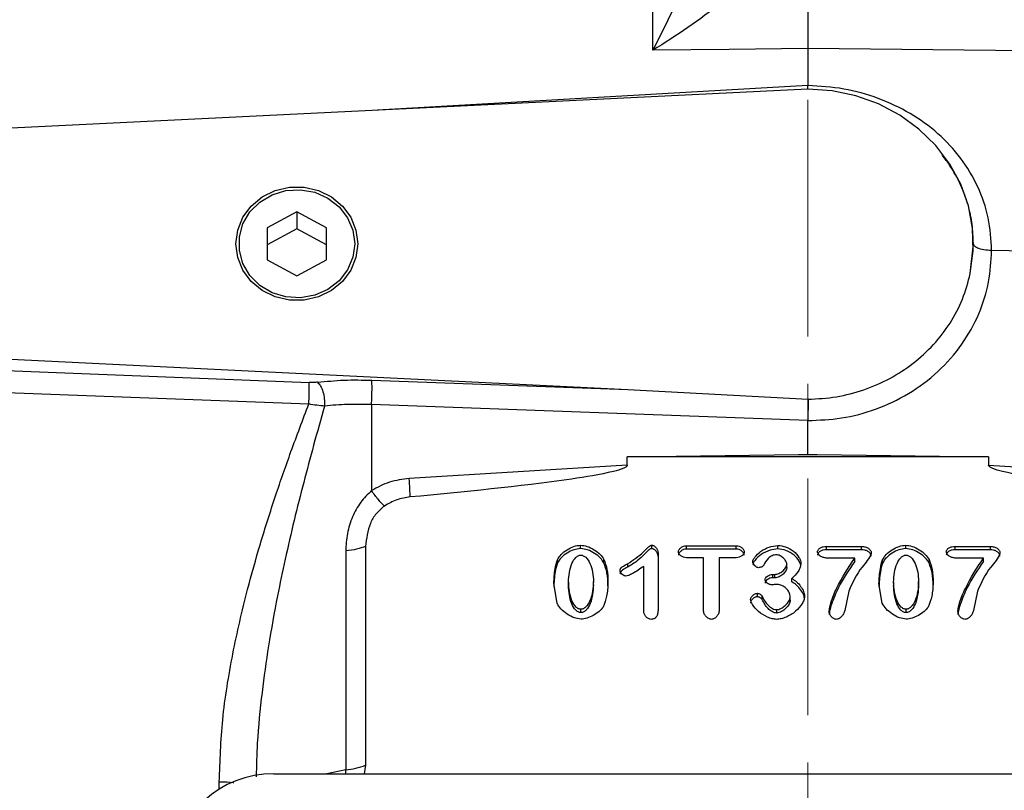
# Model space of a CAD drawing. Header units: inches. Extents: x 0.6 to 16.3, y 0.2 to 11.5.
# Tile 16 of 19: x 10.9 to 13, y 7.1 to 8.7. Entities that reach past the tile are written whole.
import ezdxf

# ---------------------------------------------------------------- set-up
doc = ezdxf.new("R2010")
doc.units = ezdxf.units.IN
doc.header["$MEASUREMENT"] = 0
doc.linetypes.add('CENTERX2', pattern=[0.8, 0.5, -0.1, 0.1, -0.1])
doc.styles.add('SLDTEXTSTYLE0', font='TXT', dxfattribs={"width": 0.75})
doc.dimstyles.new('SLDDIMSTYLE4', dxfattribs={"dimtxt": 0.137795, "dimasz": 0.14, "dimexe": 0, "dimexo": 0.0625, "dimgap": 0.034449, "dimtad": 0, "dimdec": 1, "dimlfac": 1.5, "dimrnd": 1e-09, "dimzin": 4, "dimdsep": 46, "dimtxsty": 'SLDTEXTSTYLE0', "dimblk1": 'CLOSED', "dimblk2": 'CLOSED', "dimsah": 1, "dimcen": 0.09, "dimadec": 0, "dimazin": 1, "dimtfac": 1, "dimtdec": 1, "dimtofl": 0, "dimtmove": 0, "dimatfit": 3, "dimldrblk": 'CLOSED', "dimfxl": 0, "dimfrac": 2, "dimtolj": 1, "dimtzin": 12, "dimarcsym": 0})

# ---------------------------------------------------------------- blocks, each defined once
blk = doc.blocks.new('_Closed')
at = {"color": 0, "linetype": 'ByBlock', "lineweight": -2}
for p, q in [((-1, 0.166667), (0, 0)), ((-1, 0.166667), (-1, -0.166667)), ((0, 0), (-1, -0.166667)), ((0, 0), (-1, 0))]:
    blk.add_line(p, q, dxfattribs=at)
blk = doc.blocks.new('_D_10')
at = {"color": 7, "linetype": 'Continuous', "lineweight": 0}
for p, q in [((14.1265, 10.7993), (14.0845, 10.7993)), ((14.0845, 10.7993), (14.0845, 10.5805)), ((14.4319, 10.7993), (14.4739, 10.7993)), ((14.4739, 10.7993), (14.4739, 10.5805)), ((12.6052, 10.2194), (12.6052, 10.6402)), ((15.3002, 7.9286), (15.3002, 10.6402)), ((12.6052, 10.6008), (13.9637, 10.6008)), ((15.3002, 10.6008), (14.5948, 10.6008)), ((14.0845, 10.5805), (14.1265, 10.5805)), ((14.4739, 10.5805), (14.4319, 10.5805))]:
    blk.add_line(p, q, dxfattribs=at)
at = {"color": 7, "linetype": 'Continuous', "lineweight": 18, "xscale": 0.14, "yscale": 0.14, "rotation": 180.0000000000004}
blk.add_blockref('_Closed', (12.6052, 10.6008), dxfattribs=at)
at = {"color": 7, "linetype": 'Continuous', "lineweight": 18, "xscale": 0.14, "yscale": 0.14}
blk.add_blockref('_Closed', (15.3002, 10.6008), dxfattribs=at)
at = {"color": 7, "linetype": 'Continuous', "lineweight": 18, "char_height": 0.1378, "attachment_point": 1, "style": 'SLDTEXTSTYLE0'}
for s, insert in [('103', (14.1265, 10.7582)), ('4.0', (14.152, 10.552))]:
    blk.add_mtext(s, dxfattribs=dict(at, insert=insert))

msp = doc.modelspace()

# ---------------------------------------------------------------- linework, layer by layer
at = {"color": 7, "linetype": 'CENTERX2', "lineweight": 18}
msp.add_line((12.6052, 4.0343), (12.6052, 10.18), dxfattribs=at)
at = {"color": 7, "linetype": 'Continuous', "lineweight": 25}
for p, q in [((12.2777, 8.6392), (12.2777, 9.1696)), ((12.4385, 8.6409), (12.2777, 8.6392)), ((12.6052, 8.6427), (12.4385, 8.6409)), ((12.6052, 8.6427), (12.6052, 8.565)), ((14.1148, 8.6267), (12.6052, 8.6427)), ((12.6052, 8.5571), (10.7586, 8.4667)), ((12.6053, 8.5566), (12.6052, 8.565)), ((11.5252, 8.2979), (11.4627, 8.2642)), ((11.5877, 8.2642), (11.5252, 8.2979)), ((11.5252, 8.2979), (11.5252, 8.2621)), ((11.4627, 8.2642), (11.4627, 8.1968)), ((11.5252, 8.2621), (11.4627, 8.2284)), ((11.5877, 8.2284), (11.5252, 8.2621)), ((11.5877, 8.1968), (11.5877, 8.2642)), ((12.9484, 8.1678), (12.9549, 8.2304)), ((12.9549, 8.2304), (12.9549, 8.2305)), ((13.5273, 8.2094), (12.9935, 8.2161)), ((11.4627, 8.1968), (11.5252, 8.1631)), ((11.5252, 8.1631), (11.5877, 8.1968)), ((10.7586, 7.9943), (12.2247, 7.9226)), ((10.7586, 7.9684), (11.5513, 7.9373)), ((11.6837, 7.9423), (12.2247, 7.9226)), ((10.7579, 7.9223), (11.5506, 7.892)), ((12.2247, 7.9226), (12.6054, 7.9019)), ((11.683, 7.8907), (11.683, 7.7089)), ((12.6052, 7.8571), (11.683, 7.8907)), ((12.6052, 7.7863), (12.6052, 7.8571)), ((12.2234, 7.7805), (12.5853, 7.785)), ((12.5853, 7.785), (12.6052, 7.7863)), ((12.5853, 7.785), (12.6052, 7.7853)), ((12.6052, 7.7853), (12.6052, 7.7863)), ((12.6052, 7.7863), (12.625, 7.785)), ((12.6052, 7.7853), (12.625, 7.785)), ((12.625, 7.785), (12.987, 7.7805)), ((12.2234, 7.7628), (11.7629, 7.7345)), ((12.2234, 7.7628), (12.2234, 7.7805)), ((12.987, 7.7805), (12.2234, 7.7805)), ((12.987, 7.7805), (12.987, 7.7628)), ((12.987, 7.7628), (13.4474, 7.7345)), ((11.6285, 7.5815), (11.6285, 7.1193)), ((11.6704, 7.5911), (11.6704, 7.1289)), ((12.1248, 7.5866), (12.1248, 7.5938)), ((12.2756, 7.5864), (12.2756, 7.5936)), ((12.2886, 7.5775), (12.2886, 7.458)), ((12.3484, 7.5926), (12.4539, 7.5926)), ((12.3484, 7.5854), (12.3484, 7.5926)), ((12.4539, 7.5854), (12.3484, 7.5854)), ((12.4539, 7.5854), (12.4539, 7.5926)), ((12.5417, 7.5861), (12.5417, 7.5933)), ((12.6442, 7.5911), (12.7187, 7.5911)), ((12.6442, 7.584), (12.6442, 7.5911)), ((12.7187, 7.584), (12.6442, 7.584)), ((12.7187, 7.584), (12.7187, 7.5911)), ((12.8119, 7.5866), (12.8119, 7.5938)), ((12.9163, 7.5911), (12.9907, 7.5911)), ((12.9163, 7.584), (12.9163, 7.5911)), ((12.9907, 7.584), (12.9163, 7.584)), ((12.9907, 7.584), (12.9907, 7.5911)), ((12.0757, 7.5558), (12.0757, 7.563)), ((12.1742, 7.5562), (12.1742, 7.5634)), ((12.2243, 7.5544), (12.2243, 7.5473)), ((12.3846, 7.567), (12.3484, 7.567)), ((12.3846, 7.4558), (12.3846, 7.567)), ((12.4177, 7.567), (12.4177, 7.4558)), ((12.4539, 7.567), (12.4177, 7.567)), ((12.5606, 7.5467), (12.5606, 7.5538)), ((12.7041, 7.5666), (12.6442, 7.5666)), ((12.7041, 7.5595), (12.7041, 7.5666)), ((12.7628, 7.5558), (12.7628, 7.563)), ((12.8613, 7.5562), (12.8613, 7.5634)), ((12.9761, 7.5666), (12.9163, 7.5666)), ((12.9761, 7.5595), (12.9761, 7.5666)), ((12.2583, 7.4539), (12.2583, 7.5489)), ((12.075, 7.471), (12.0683, 7.5129)), ((12.099, 7.5159), (12.099, 7.5088)), ((12.1521, 7.5096), (12.1521, 7.5168)), ((12.5308, 7.532), (12.5353, 7.532)), ((12.5308, 7.5248), (12.5308, 7.532)), ((12.5353, 7.5248), (12.5308, 7.5248)), ((12.5353, 7.5248), (12.5353, 7.532)), ((12.5715, 7.5161), (12.5715, 7.5233)), ((12.7621, 7.471), (12.7554, 7.5129)), ((12.7861, 7.5159), (12.7861, 7.5088)), ((12.8392, 7.5096), (12.8392, 7.5168)), ((12.4985, 7.4849), (12.4985, 7.492)), ((12.6917, 7.4969), (12.683, 7.4558)), ((12.9637, 7.4969), (12.9551, 7.4558)), ((12.5083, 7.479), (12.5083, 7.4861)), ((12.5677, 7.4775), (12.5677, 7.4847)), ((12.1255, 7.4512), (12.1255, 7.4584)), ((12.5395, 7.4503), (12.5395, 7.4575)), ((12.8126, 7.4512), (12.8126, 7.4584)), ((11.6704, 7.1289), (11.6673, 7.1109)), ((11.4767, 7.1109), (13.733, 7.1109))]:
    msp.add_line(p, q, dxfattribs=at)
at = {"color": 8, "linetype": 'Continuous', "lineweight": 25}
for p, q in [((12.6052, 8.565), (11.6958, 8.5126)), ((11.6285, 7.1193), (11.5884, 7.1109)), ((11.6287, 7.1109), (11.6285, 7.1193)), ((11.3613, 7.0785), (11.3613, 7.0939))]:
    msp.add_line(p, q, dxfattribs=at)
at = {"color": 7, "linetype": 'Continuous', "lineweight": 25, "flags": 128}
for points in [[(12.9484, 8.1678), (12.9546, 8.2155), (12.9532, 8.2634), (12.9442, 8.3106), (12.928, 8.3561), (12.9048, 8.3989), (12.8752, 8.4381), (12.8397, 8.4728), (12.7992, 8.5022), (12.7545, 8.5258), (12.7065, 8.543), (12.6564, 8.5535), (12.6052, 8.5571)], [(11.3964, 8.2305), (11.4002, 8.2593), (11.4112, 8.2864), (11.4288, 8.3102), (11.452, 8.3294), (11.4795, 8.3429), (11.5096, 8.3498), (11.5407, 8.3498), (11.5708, 8.3429), (11.5983, 8.3294), (11.6215, 8.3102), (11.6392, 8.2864), (11.6502, 8.2593), (11.6539, 8.2305), (11.6502, 8.2018), (11.6392, 8.1747), (11.6215, 8.1508), (11.5983, 8.1316), (11.5708, 8.1181), (11.5407, 8.1112), (11.5096, 8.1112), (11.4795, 8.1181), (11.452, 8.1316), (11.4288, 8.1508), (11.4112, 8.1747), (11.4002, 8.2018), (11.3964, 8.2305)], [(11.6476, 8.2305), (11.6437, 8.2021), (11.6324, 8.1755), (11.6144, 8.1523), (11.5908, 8.134), (11.563, 8.1218), (11.5329, 8.1165), (11.5022, 8.1183), (11.4731, 8.1271), (11.4471, 8.1425), (11.4261, 8.1634), (11.4114, 8.1885), (11.4037, 8.2162), (11.4037, 8.2448), (11.4114, 8.2726), (11.4261, 8.2977), (11.4471, 8.3186), (11.4731, 8.3339), (11.5022, 8.3428), (11.5329, 8.3446), (11.563, 8.3392), (11.5908, 8.327), (11.6144, 8.3087), (11.6324, 8.2856), (11.6437, 8.2589), (11.6476, 8.2305)]]:
    msp.add_lwpolyline(points, dxfattribs=at)
at = {"color": 7, "linetype": 'Continuous', "lineweight": 25}
msp.add_arc((11.6185, 7.2592), 0.1402, 274.0823, 291.7108, dxfattribs=at)
msp.add_ellipse((11.4831, 6.9125), major_axis=(0.2087, -0.0437), ratio=0.927683, start_param=1.792973, end_param=3.333612, dxfattribs=at)
for points, knots in [([(12.2777, 8.6392), (12.2861, 8.6558), (12.3029, 8.6891), (12.3273, 8.7392), (12.3509, 8.7898), (12.373, 8.84), (12.3937, 8.8902), (12.4056, 8.9241), (12.4113, 8.9405)], [0, 0, 0, 0, 0.1785462, 0.3565956, 0.5214521, 0.6921189, 0.8513652, 1, 1, 1, 1]), ([(12.545, 8.8618), (12.5268, 8.8403), (12.4896, 8.7963), (12.4228, 8.7392), (12.3517, 8.686), (12.3024, 8.6548), (12.2777, 8.6392)], [0, 0, 0, 0, 0.238226, 0.486485, 0.742044, 1, 1, 1, 1]), ([(12.6052, 8.862), (12.6052, 8.8427), (12.6052, 8.8042), (12.6052, 8.747), (12.6052, 8.692), (12.6052, 8.6591), (12.6052, 8.6427)], [0, 0, 0, 0, 0.249999, 0.499991, 0.749988, 1, 1, 1, 1]), ([(12.9935, 8.2161), (12.9921, 8.2394), (12.9892, 8.2859), (12.9661, 8.352), (12.9301, 8.4123), (12.8816, 8.4647), (12.8224, 8.5075), (12.7549, 8.5394), (12.6815, 8.5601), (12.6306, 8.5634), (12.6052, 8.565)], [0, 0, 0, 0, 0.1238212, 0.2478045, 0.3721166, 0.4969365, 0.6221003, 0.7478881, 0.8738704, 1, 1, 1, 1]), ([(12.9935, 8.2161), (12.9878, 8.2164), (12.9764, 8.2171), (12.9638, 8.2209), (12.9563, 8.2256), (12.9554, 8.2288), (12.9549, 8.2304)], [0, 0, 0, 0, 0.279625, 0.559254, 0.779616, 1, 1, 1, 1]), ([(12.6052, 7.8571), (12.6289, 7.858), (12.6777, 7.86), (12.7502, 7.8795), (12.8198, 7.9123), (12.8818, 7.9589), (12.9323, 8.0163), (12.9681, 8.081), (12.9897, 8.1484), (12.9923, 8.194), (12.9935, 8.2161)], [0, 0, 0, 0, 0.11659, 0.240125, 0.368761, 0.500097, 0.631418, 0.760008, 0.88348, 1, 1, 1, 1]), ([(12.6054, 7.9019), (12.6255, 7.903), (12.6657, 7.9054), (12.724, 7.9209), (12.7788, 7.9446), (12.8285, 7.9768), (12.8717, 8.0164), (12.9069, 8.0623), (12.9339, 8.1131), (12.9436, 8.1496), (12.9484, 8.1678)], [0, 0, 0, 0, 0.124981, 0.249831, 0.374921, 0.499683, 0.624786, 0.74981, 0.874942, 1, 1, 1, 1]), ([(11.5506, 7.892), (11.5508, 7.8966), (11.5512, 7.906), (11.5515, 7.9195), (11.5516, 7.9309), (11.5514, 7.9352), (11.5513, 7.9373)], [0, 0, 0, 0, 0.249993, 0.500004, 0.749992, 1, 1, 1, 1]), ([(11.569, 7.938), (11.5661, 7.9377), (11.5604, 7.9371), (11.5543, 7.9372), (11.5513, 7.9373)], [0, 0, 0, 0, 0.50172, 1, 1, 1, 1]), ([(11.569, 7.938), (11.5874, 7.9398), (11.6242, 7.9434), (11.6639, 7.9427), (11.6837, 7.9423)], [0, 0, 0, 0, 0.499968, 1, 1, 1, 1]), ([(11.569, 7.938), (11.5711, 7.9356), (11.5755, 7.931), (11.5806, 7.9181), (11.5838, 7.9028), (11.5839, 7.8927), (11.5839, 7.8877)], [0, 0, 0, 0, 0.25001, 0.500004, 0.750012, 1, 1, 1, 1]), ([(11.3613, 7.0939), (11.3629, 7.1376), (11.3661, 7.2276), (11.3884, 7.3635), (11.4168, 7.4873), (11.4482, 7.5986), (11.4791, 7.6959), (11.5135, 7.7946), (11.5378, 7.8585), (11.5506, 7.892)], [0, 0, 0, 0, 0.160467, 0.330597, 0.499038, 0.619856, 0.749068, 0.868853, 1, 1, 1, 1]), ([(11.5839, 7.8877), (11.5786, 7.8881), (11.5679, 7.8889), (11.5563, 7.8909), (11.5506, 7.892)], [0, 0, 0, 0, 0.498832, 1, 1, 1, 1]), ([(11.683, 7.8907), (11.6659, 7.8911), (11.6316, 7.892), (11.5998, 7.8891), (11.5839, 7.8877)], [0, 0, 0, 0, 0.500042, 1, 1, 1, 1]), ([(12.6054, 7.9019), (12.6055, 7.8985), (12.6055, 7.8921), (12.6054, 7.8799), (12.6053, 7.8679), (12.6052, 7.8606), (12.6052, 7.8571)], [0, 0, 0, 0, 0.278518, 0.53802, 0.778509, 1, 1, 1, 1]), ([(12.2234, 7.7628), (12.2233, 7.7625), (12.2233, 7.762), (12.2227, 7.7609), (12.2206, 7.7587), (12.2111, 7.7539), (12.1727, 7.7435), (12.0224, 7.72), (11.8787, 7.7063), (11.7649, 7.6955)], [0, 0, 0, 0, 0.0017499, 0.003655, 0.0082924, 0.0222015, 0.0717818, 0.264741, 1, 1, 1, 1]), ([(13.4455, 7.6955), (13.3316, 7.7063), (13.1879, 7.72), (13.0376, 7.7435), (12.9992, 7.7539), (12.9898, 7.7587), (12.9876, 7.7609), (12.9871, 7.762), (12.987, 7.7625), (12.987, 7.7628)], [0, 0, 0, 0, 0.735258, 0.928217, 0.977796, 0.991705, 0.996344, 0.998249, 1, 1, 1, 1]), ([(11.7629, 7.7345), (11.7487, 7.7327), (11.7203, 7.7292), (11.6954, 7.7157), (11.683, 7.7089)], [0, 0, 0, 0, 0.500024, 1, 1, 1, 1]), ([(11.683, 7.7089), (11.675, 7.701), (11.6584, 7.6848), (11.6418, 7.6532), (11.6306, 7.6182), (11.6292, 7.5938), (11.6285, 7.5815)], [0, 0, 0, 0, 0.231425, 0.477377, 0.735457, 1, 1, 1, 1]), ([(11.7102, 7.6764), (11.7061, 7.6804), (11.6981, 7.6885), (11.688, 7.7021), (11.683, 7.7089)], [0, 0, 0, 0, 0.49999, 1, 1, 1, 1]), ([(11.7649, 7.6955), (11.7551, 7.694), (11.7355, 7.691), (11.7186, 7.6813), (11.7102, 7.6764)], [0, 0, 0, 0, 0.50001, 1, 1, 1, 1]), ([(11.7102, 7.6764), (11.704, 7.6712), (11.6916, 7.6609), (11.6751, 7.6321), (11.6723, 7.6077), (11.6704, 7.5911)], [0, 0, 0, 0, 0.240065, 0.482608, 1, 1, 1, 1]), ([(12.0757, 7.563), (12.0781, 7.5669), (12.0834, 7.5752), (12.096, 7.5844), (12.1098, 7.5918), (12.12, 7.5932), (12.1248, 7.5938)], [0, 0, 0, 0, 0.233996, 0.499939, 0.765931, 1, 1, 1, 1]), ([(12.1248, 7.5866), (12.1199, 7.586), (12.1097, 7.5846), (12.096, 7.5772), (12.0835, 7.5682), (12.0782, 7.5598), (12.0757, 7.5558)], [0, 0, 0, 0, 0.240654, 0.496485, 0.759564, 1, 1, 1, 1]), ([(12.1248, 7.5938), (12.1294, 7.5932), (12.1395, 7.5918), (12.1535, 7.5845), (12.1662, 7.5753), (12.1717, 7.5671), (12.1742, 7.5634)], [0, 0, 0, 0, 0.22471, 0.497352, 0.771324, 1, 1, 1, 1]), ([(12.1742, 7.5562), (12.1719, 7.5597), (12.1667, 7.5675), (12.1545, 7.5767), (12.1405, 7.5844), (12.1298, 7.5859), (12.1248, 7.5866)], [0, 0, 0, 0, 0.214559, 0.477439, 0.754392, 1, 1, 1, 1]), ([(12.2243, 7.5544), (12.236, 7.5623), (12.2521, 7.573), (12.2657, 7.5881), (12.2714, 7.5925), (12.2739, 7.5935), (12.275, 7.5935), (12.2756, 7.5936)], [0, 0, 0, 0, 0.644533, 0.880276, 0.949501, 0.974827, 1, 1, 1, 1]), ([(12.2756, 7.5864), (12.2746, 7.5863), (12.2724, 7.586), (12.2691, 7.5836), (12.2662, 7.581), (12.2632, 7.578), (12.2564, 7.5713), (12.2446, 7.5594), (12.2313, 7.5515), (12.2243, 7.5473)], [0, 0, 0, 0, 0.042214, 0.099536, 0.183253, 0.224672, 0.294621, 0.625895, 1, 1, 1, 1]), ([(12.2756, 7.5936), (12.2763, 7.5935), (12.278, 7.5933), (12.2811, 7.5917), (12.2846, 7.5884), (12.2878, 7.5833), (12.2884, 7.5794), (12.2886, 7.5775)], [0, 0, 0, 0, 0.097278, 0.209328, 0.460402, 0.733536, 1, 1, 1, 1]), ([(12.2886, 7.5703), (12.2884, 7.5722), (12.2879, 7.576), (12.2848, 7.581), (12.2814, 7.5843), (12.2781, 7.5861), (12.2764, 7.5863), (12.2756, 7.5864)], [0, 0, 0, 0, 0.261838, 0.527323, 0.775639, 0.895025, 1, 1, 1, 1]), ([(12.3316, 7.5798), (12.3317, 7.5805), (12.3318, 7.5821), (12.3335, 7.5852), (12.3368, 7.5887), (12.3421, 7.5918), (12.3463, 7.5923), (12.3484, 7.5926)], [0, 0, 0, 0, 0.102174, 0.216927, 0.46745, 0.735788, 1, 1, 1, 1]), ([(12.3484, 7.5854), (12.3463, 7.5852), (12.3423, 7.5847), (12.337, 7.5816), (12.3336, 7.5783), (12.3319, 7.5751), (12.3317, 7.5734), (12.3316, 7.5726)], [0, 0, 0, 0, 0.259432, 0.521674, 0.769343, 0.890464, 1, 1, 1, 1]), ([(12.3484, 7.567), (12.3463, 7.5673), (12.342, 7.5678), (12.3367, 7.5709), (12.3334, 7.5744), (12.3318, 7.5775), (12.3316, 7.5791), (12.3316, 7.5798)], [0, 0, 0, 0, 0.270763, 0.53866, 0.786431, 0.899114, 1, 1, 1, 1]), ([(12.4539, 7.5926), (12.456, 7.5923), (12.4603, 7.5918), (12.4657, 7.5886), (12.469, 7.5851), (12.4706, 7.5821), (12.4707, 7.5805), (12.4708, 7.5798)], [0, 0, 0, 0, 0.273022, 0.541986, 0.789423, 0.900956, 1, 1, 1, 1]), ([(12.4708, 7.5726), (12.4707, 7.5734), (12.4706, 7.5749), (12.4689, 7.578), (12.4656, 7.5815), (12.4602, 7.5847), (12.456, 7.5852), (12.4539, 7.5854)], [0, 0, 0, 0, 0.101003, 0.215091, 0.462965, 0.731253, 1, 1, 1, 1]), ([(12.4708, 7.5798), (12.4707, 7.5791), (12.4706, 7.5775), (12.469, 7.5744), (12.4656, 7.5709), (12.4603, 7.5678), (12.456, 7.5673), (12.4539, 7.567)], [0, 0, 0, 0, 0.1002435, 0.2129955, 0.4610154, 0.729468, 1, 1, 1, 1]), ([(12.4887, 7.5584), (12.489, 7.5599), (12.4896, 7.5634), (12.4948, 7.5713), (12.5055, 7.5813), (12.5224, 7.5905), (12.5355, 7.5924), (12.5417, 7.5933)], [0, 0, 0, 0, 0.068697, 0.166685, 0.425292, 0.727344, 1, 1, 1, 1]), ([(12.5417, 7.5861), (12.5361, 7.5854), (12.5236, 7.5837), (12.5065, 7.5749), (12.4951, 7.5646), (12.4897, 7.5563), (12.489, 7.5527), (12.4887, 7.5513)], [0, 0, 0, 0, 0.244069, 0.551771, 0.830543, 0.931583, 1, 1, 1, 1]), ([(12.5417, 7.5933), (12.5472, 7.5925), (12.5592, 7.5908), (12.575, 7.5817), (12.585, 7.571), (12.5896, 7.5619), (12.5902, 7.5576), (12.5904, 7.5557)], [0, 0, 0, 0, 0.246237, 0.530501, 0.795557, 0.908656, 1, 1, 1, 1]), ([(12.5904, 7.5485), (12.5902, 7.5502), (12.5898, 7.5541), (12.5856, 7.5629), (12.576, 7.5738), (12.56, 7.5834), (12.5475, 7.5853), (12.5417, 7.5861)], [0, 0, 0, 0, 0.080914, 0.18495, 0.446258, 0.740487, 1, 1, 1, 1]), ([(12.6256, 7.5798), (12.6257, 7.5806), (12.6258, 7.5823), (12.6272, 7.5846), (12.6291, 7.5866), (12.6325, 7.5888), (12.6376, 7.5907), (12.642, 7.591), (12.6442, 7.5911)], [0, 0, 0, 0, 0.1102483, 0.223548, 0.3365094, 0.4620218, 0.7264507, 1, 1, 1, 1]), ([(12.6442, 7.584), (12.642, 7.5838), (12.6377, 7.5835), (12.6326, 7.5817), (12.6292, 7.5795), (12.6273, 7.5776), (12.6259, 7.5753), (12.6257, 7.5735), (12.6256, 7.5726)], [0, 0, 0, 0, 0.269516, 0.532303, 0.65668, 0.769844, 0.886405, 1, 1, 1, 1]), ([(12.6442, 7.5666), (12.6419, 7.5669), (12.6373, 7.5673), (12.6314, 7.5703), (12.6276, 7.5739), (12.6259, 7.5772), (12.6257, 7.579), (12.6256, 7.5798)], [0, 0, 0, 0, 0.273138, 0.5386053, 0.7815673, 0.8947145, 1, 1, 1, 1]), ([(12.739, 7.5776), (12.7389, 7.5771), (12.7362, 7.5656), (12.7117, 7.5423), (12.6994, 7.5144), (12.6917, 7.4969)], [0, 0, 0, 0, 0.018759, 0.38188, 1, 1, 1, 1]), ([(12.7187, 7.5911), (12.7213, 7.5909), (12.7263, 7.5905), (12.7329, 7.5875), (12.7369, 7.5838), (12.7387, 7.5803), (12.7389, 7.5785), (12.739, 7.5776)], [0, 0, 0, 0, 0.285798, 0.550197, 0.785773, 0.895593, 1, 1, 1, 1]), ([(12.739, 7.5705), (12.7389, 7.5715), (12.7386, 7.5736), (12.7364, 7.5773), (12.7319, 7.5809), (12.7256, 7.5835), (12.721, 7.5838), (12.7187, 7.584)], [0, 0, 0, 0, 0.119544, 0.247585, 0.497344, 0.748578, 1, 1, 1, 1]), ([(12.7628, 7.563), (12.7652, 7.5669), (12.7705, 7.5752), (12.7831, 7.5844), (12.7969, 7.5918), (12.8071, 7.5932), (12.8119, 7.5938)], [0, 0, 0, 0, 0.233996, 0.499939, 0.765931, 1, 1, 1, 1]), ([(12.8119, 7.5866), (12.807, 7.586), (12.7968, 7.5846), (12.7831, 7.5772), (12.7706, 7.5682), (12.7653, 7.5598), (12.7628, 7.5558)], [0, 0, 0, 0, 0.240654, 0.496485, 0.759564, 1, 1, 1, 1]), ([(12.8119, 7.5938), (12.8165, 7.5932), (12.8266, 7.5918), (12.8406, 7.5845), (12.8533, 7.5753), (12.8588, 7.5671), (12.8613, 7.5634)], [0, 0, 0, 0, 0.22471, 0.497352, 0.771324, 1, 1, 1, 1]), ([(12.8613, 7.5562), (12.859, 7.5597), (12.8538, 7.5675), (12.8416, 7.5767), (12.8276, 7.5844), (12.8169, 7.5859), (12.8119, 7.5866)], [0, 0, 0, 0, 0.214559, 0.477439, 0.754392, 1, 1, 1, 1]), ([(12.8976, 7.5798), (12.8977, 7.5806), (12.8979, 7.5823), (12.8992, 7.5846), (12.9012, 7.5866), (12.9045, 7.5888), (12.9097, 7.5907), (12.914, 7.591), (12.9163, 7.5911)], [0, 0, 0, 0, 0.110248, 0.223548, 0.336509, 0.462022, 0.726451, 1, 1, 1, 1]), ([(12.9163, 7.584), (12.9141, 7.5838), (12.9097, 7.5835), (12.9047, 7.5817), (12.9013, 7.5795), (12.8993, 7.5776), (12.8979, 7.5753), (12.8977, 7.5735), (12.8976, 7.5726)], [0, 0, 0, 0, 0.269516, 0.532303, 0.65668, 0.769844, 0.886405, 1, 1, 1, 1]), ([(12.9163, 7.5666), (12.9139, 7.5669), (12.9094, 7.5673), (12.9034, 7.5703), (12.8997, 7.5739), (12.8979, 7.5772), (12.8977, 7.579), (12.8976, 7.5798)], [0, 0, 0, 0, 0.273138, 0.538605, 0.781567, 0.894715, 1, 1, 1, 1]), ([(13.011, 7.5776), (13.0109, 7.5771), (13.0083, 7.5656), (12.9837, 7.5423), (12.9714, 7.5144), (12.9637, 7.4969)], [0, 0, 0, 0, 0.018759, 0.38188, 1, 1, 1, 1]), ([(12.9907, 7.5911), (12.9933, 7.5909), (12.9984, 7.5905), (13.0049, 7.5875), (13.009, 7.5838), (13.0108, 7.5803), (13.011, 7.5785), (13.011, 7.5776)], [0, 0, 0, 0, 0.285798, 0.550197, 0.785773, 0.895593, 1, 1, 1, 1]), ([(13.011, 7.5705), (13.0109, 7.5715), (13.0107, 7.5736), (13.0084, 7.5773), (13.004, 7.5809), (12.9976, 7.5835), (12.993, 7.5838), (12.9907, 7.584)], [0, 0, 0, 0, 0.119544, 0.247585, 0.497344, 0.748578, 1, 1, 1, 1]), ([(12.0683, 7.5129), (12.0688, 7.5233), (12.0696, 7.5403), (12.074, 7.5567), (12.0757, 7.563)], [0, 0, 0, 0, 0.6137, 1, 1, 1, 1]), ([(12.0757, 7.5558), (12.074, 7.5497), (12.0709, 7.5382), (12.0689, 7.5213), (12.0685, 7.5107), (12.0683, 7.5058)], [0, 0, 0, 0, 0.374002, 0.70461, 1, 1, 1, 1]), ([(12.099, 7.5159), (12.1001, 7.5293), (12.1016, 7.5478), (12.1122, 7.5661), (12.1188, 7.5711), (12.1225, 7.5725), (12.1243, 7.5726), (12.1252, 7.5727)], [0, 0, 0, 0, 0.60593, 0.832442, 0.922509, 0.961948, 1, 1, 1, 1]), ([(12.1252, 7.5727), (12.1261, 7.5726), (12.1279, 7.5725), (12.1316, 7.5712), (12.1385, 7.5663), (12.1457, 7.5543), (12.151, 7.5367), (12.1517, 7.5235), (12.1521, 7.5168)], [0, 0, 0, 0, 0.037836, 0.077205, 0.166887, 0.399352, 0.692891, 1, 1, 1, 1]), ([(12.1742, 7.5634), (12.1767, 7.5565), (12.1824, 7.5408), (12.1826, 7.5241), (12.1827, 7.5147)], [0, 0, 0, 0, 0.435402, 1, 1, 1, 1]), ([(12.1827, 7.5076), (12.1826, 7.517), (12.1824, 7.5336), (12.1767, 7.5494), (12.1742, 7.5562)], [0, 0, 0, 0, 0.564593, 1, 1, 1, 1]), ([(12.2081, 7.5401), (12.2082, 7.5407), (12.2083, 7.5421), (12.2097, 7.5448), (12.2145, 7.5498), (12.2202, 7.5525), (12.2243, 7.5544)], [0, 0, 0, 0, 0.088187, 0.184061, 0.418016, 1, 1, 1, 1]), ([(12.5006, 7.5461), (12.5, 7.5462), (12.4987, 7.5463), (12.496, 7.5476), (12.4928, 7.5501), (12.4902, 7.5533), (12.4889, 7.5562), (12.4887, 7.5577), (12.4887, 7.5584)], [0, 0, 0, 0, 0.093324, 0.208104, 0.471692, 0.7483, 0.881844, 1, 1, 1, 1]), ([(12.5386, 7.5734), (12.5371, 7.5733), (12.534, 7.5731), (12.5278, 7.5709), (12.5185, 7.5644), (12.5141, 7.5561), (12.5113, 7.5507)], [0, 0, 0, 0, 0.1161066, 0.2421161, 0.506463, 1, 1, 1, 1]), ([(12.5353, 7.532), (12.5367, 7.5321), (12.5396, 7.5323), (12.5453, 7.5344), (12.5521, 7.5386), (12.5575, 7.5444), (12.5601, 7.5498), (12.5604, 7.5525), (12.5606, 7.5538)], [0, 0, 0, 0, 0.108436, 0.232195, 0.496458, 0.760062, 0.886179, 1, 1, 1, 1]), ([(12.5606, 7.5538), (12.5604, 7.5549), (12.5602, 7.5571), (12.558, 7.5616), (12.5536, 7.5669), (12.5477, 7.571), (12.5425, 7.5731), (12.5398, 7.5733), (12.5386, 7.5734)], [0, 0, 0, 0, 0.101995, 0.221505, 0.484119, 0.753832, 0.883811, 1, 1, 1, 1]), ([(12.5904, 7.5557), (12.59, 7.5528), (12.5891, 7.5467), (12.5832, 7.5352), (12.5762, 7.528), (12.5715, 7.5233)], [0, 0, 0, 0, 0.228594, 0.491256, 1, 1, 1, 1]), ([(12.6499, 7.4545), (12.6511, 7.4603), (12.6544, 7.4769), (12.6707, 7.5155), (12.6904, 7.5457), (12.7041, 7.5666)], [0, 0, 0, 0, 0.143934, 0.407272, 1, 1, 1, 1]), ([(12.7041, 7.5595), (12.6918, 7.5414), (12.6723, 7.5125), (12.6576, 7.4763), (12.6512, 7.4572), (12.6503, 7.4499), (12.6499, 7.4473)], [0, 0, 0, 0, 0.516578, 0.823487, 0.936647, 1, 1, 1, 1]), ([(12.7554, 7.5129), (12.7559, 7.5233), (12.7567, 7.5403), (12.7611, 7.5567), (12.7628, 7.563)], [0, 0, 0, 0, 0.6137, 1, 1, 1, 1]), ([(12.7628, 7.5558), (12.7611, 7.5497), (12.758, 7.5382), (12.756, 7.5213), (12.7556, 7.5107), (12.7554, 7.5058)], [0, 0, 0, 0, 0.374002, 0.70461, 1, 1, 1, 1]), ([(12.7861, 7.5159), (12.7872, 7.5293), (12.7887, 7.5478), (12.7993, 7.5661), (12.8059, 7.5711), (12.8096, 7.5725), (12.8114, 7.5726), (12.8123, 7.5727)], [0, 0, 0, 0, 0.60593, 0.832442, 0.922509, 0.961948, 1, 1, 1, 1]), ([(12.8123, 7.5727), (12.8132, 7.5726), (12.815, 7.5725), (12.8187, 7.5712), (12.8256, 7.5663), (12.8328, 7.5543), (12.8381, 7.5367), (12.8388, 7.5235), (12.8392, 7.5168)], [0, 0, 0, 0, 0.037836, 0.077205, 0.166887, 0.399352, 0.692891, 1, 1, 1, 1]), ([(12.8613, 7.5634), (12.8638, 7.5565), (12.8695, 7.5408), (12.8697, 7.5241), (12.8698, 7.5147)], [0, 0, 0, 0, 0.435402, 1, 1, 1, 1]), ([(12.8698, 7.5076), (12.8697, 7.517), (12.8695, 7.5336), (12.8638, 7.5494), (12.8613, 7.5562)], [0, 0, 0, 0, 0.564593, 1, 1, 1, 1]), ([(12.922, 7.4545), (12.9231, 7.4603), (12.9264, 7.4769), (12.9427, 7.5155), (12.9625, 7.5457), (12.9761, 7.5666)], [0, 0, 0, 0, 0.143934, 0.407272, 1, 1, 1, 1]), ([(12.9761, 7.5595), (12.9639, 7.5414), (12.9444, 7.5125), (12.9296, 7.4763), (12.9233, 7.4572), (12.9223, 7.4499), (12.922, 7.4473)], [0, 0, 0, 0, 0.516578, 0.823487, 0.936647, 1, 1, 1, 1]), ([(12.2243, 7.5473), (12.2205, 7.5455), (12.215, 7.5428), (12.2099, 7.5381), (12.2083, 7.5351), (12.2082, 7.5336), (12.2081, 7.5329)], [0, 0, 0, 0, 0.539081, 0.799715, 0.904515, 1, 1, 1, 1]), ([(12.22, 7.5285), (12.2194, 7.5286), (12.218, 7.5287), (12.2153, 7.53), (12.2121, 7.5325), (12.2096, 7.5355), (12.2083, 7.5382), (12.2082, 7.5395), (12.2081, 7.5401)], [0, 0, 0, 0, 0.100191, 0.221915, 0.493847, 0.769029, 0.894723, 1, 1, 1, 1]), ([(12.2583, 7.5489), (12.2505, 7.5436), (12.2403, 7.5365), (12.2272, 7.5297), (12.222, 7.5288), (12.22, 7.5285)], [0, 0, 0, 0, 0.649393, 0.859732, 1, 1, 1, 1]), ([(12.5113, 7.5507), (12.5111, 7.5504), (12.5107, 7.5498), (12.5093, 7.5487), (12.5069, 7.5475), (12.5038, 7.5464), (12.5016, 7.5462), (12.5006, 7.5461)], [0, 0, 0, 0, 0.08417, 0.185473, 0.453482, 0.743675, 1, 1, 1, 1]), ([(12.5606, 7.5467), (12.5604, 7.5453), (12.5601, 7.5425), (12.5574, 7.5372), (12.5522, 7.5316), (12.5457, 7.5274), (12.5399, 7.5252), (12.5368, 7.5249), (12.5353, 7.5248)], [0, 0, 0, 0, 0.117252, 0.247951, 0.498817, 0.750159, 0.883575, 1, 1, 1, 1]), ([(12.1255, 7.4584), (12.1246, 7.4584), (12.1228, 7.4585), (12.1192, 7.4599), (12.1125, 7.465), (12.1016, 7.4836), (12.1001, 7.5024), (12.099, 7.5159)], [0, 0, 0, 0, 0.036054, 0.073955, 0.161848, 0.394589, 1, 1, 1, 1]), ([(12.1521, 7.5168), (12.1511, 7.5031), (12.1497, 7.484), (12.1387, 7.4651), (12.1319, 7.4599), (12.1282, 7.4585), (12.1264, 7.4584), (12.1255, 7.4584)], [0, 0, 0, 0, 0.603604, 0.83615, 0.925104, 0.96347, 1, 1, 1, 1]), ([(12.1827, 7.5147), (12.1823, 7.5051), (12.1814, 7.4873), (12.1751, 7.4705), (12.1723, 7.4628)], [0, 0, 0, 0, 0.542001, 1, 1, 1, 1]), ([(12.5148, 7.5209), (12.5149, 7.5215), (12.515, 7.5229), (12.5166, 7.5256), (12.5198, 7.5286), (12.5249, 7.5313), (12.5288, 7.5318), (12.5308, 7.532)], [0, 0, 0, 0, 0.094391, 0.202885, 0.448595, 0.721515, 1, 1, 1, 1]), ([(12.5308, 7.5248), (12.5289, 7.5246), (12.525, 7.5242), (12.52, 7.5215), (12.5167, 7.5186), (12.5151, 7.5159), (12.5149, 7.5144), (12.5148, 7.5137)], [0, 0, 0, 0, 0.2726195, 0.5401535, 0.7828511, 0.8982301, 1, 1, 1, 1]), ([(12.5277, 7.51), (12.5269, 7.5101), (12.5253, 7.5102), (12.5223, 7.5112), (12.5188, 7.5133), (12.5162, 7.5163), (12.515, 7.5189), (12.5148, 7.5202), (12.5148, 7.5209)], [0, 0, 0, 0, 0.122373, 0.253813, 0.517501, 0.771827, 0.891347, 1, 1, 1, 1]), ([(12.5715, 7.5233), (12.5748, 7.5212), (12.5819, 7.5166), (12.59, 7.5069), (12.5965, 7.4967), (12.5978, 7.4893), (12.5983, 7.486)], [0, 0, 0, 0, 0.2390734, 0.5187816, 0.7878594, 1, 1, 1, 1]), ([(12.5983, 7.4788), (12.5978, 7.4819), (12.5966, 7.489), (12.5904, 7.4992), (12.5823, 7.5092), (12.5749, 7.5139), (12.5715, 7.5161)], [0, 0, 0, 0, 0.1992146, 0.4620203, 0.7518255, 1, 1, 1, 1]), ([(12.8126, 7.4584), (12.8117, 7.4584), (12.8099, 7.4585), (12.8063, 7.4599), (12.7996, 7.465), (12.7887, 7.4836), (12.7871, 7.5024), (12.7861, 7.5159)], [0, 0, 0, 0, 0.036054, 0.073955, 0.161848, 0.394589, 1, 1, 1, 1]), ([(12.8392, 7.5168), (12.8382, 7.5031), (12.8368, 7.484), (12.8258, 7.4651), (12.819, 7.4599), (12.8153, 7.4585), (12.8134, 7.4584), (12.8126, 7.4584)], [0, 0, 0, 0, 0.603604, 0.83615, 0.925104, 0.96347, 1, 1, 1, 1]), ([(12.8698, 7.5147), (12.8694, 7.5051), (12.8685, 7.4873), (12.8622, 7.4705), (12.8594, 7.4628)], [0, 0, 0, 0, 0.542001, 1, 1, 1, 1]), ([(12.1255, 7.4512), (12.1245, 7.4513), (12.1224, 7.4514), (12.1186, 7.4531), (12.1119, 7.4585), (12.1015, 7.477), (12.1, 7.4955), (12.099, 7.5088)], [0, 0, 0, 0, 0.041105, 0.085821, 0.174471, 0.407743, 1, 1, 1, 1]), ([(12.1521, 7.5096), (12.1511, 7.4964), (12.1497, 7.4779), (12.1396, 7.4591), (12.1328, 7.4534), (12.1288, 7.4515), (12.1265, 7.4513), (12.1255, 7.4512)], [0, 0, 0, 0, 0.5817, 0.814849, 0.908019, 0.955964, 1, 1, 1, 1]), ([(12.4839, 7.4786), (12.484, 7.4794), (12.4841, 7.481), (12.4857, 7.4842), (12.4887, 7.4878), (12.4926, 7.4905), (12.496, 7.4918), (12.4977, 7.492), (12.4985, 7.492)], [0, 0, 0, 0, 0.1109354, 0.2365793, 0.5022616, 0.7675599, 0.8914162, 1, 1, 1, 1]), ([(12.4985, 7.492), (12.4994, 7.4919), (12.5015, 7.4916), (12.5043, 7.4901), (12.5064, 7.4886), (12.5078, 7.4872), (12.5082, 7.4865), (12.5083, 7.4861)], [0, 0, 0, 0, 0.229968, 0.510022, 0.784031, 0.903293, 1, 1, 1, 1]), ([(12.5406, 7.5109), (12.5399, 7.5108), (12.5376, 7.5107), (12.5339, 7.5104), (12.5306, 7.5102), (12.5286, 7.5101), (12.528, 7.51), (12.5278, 7.51), (12.5277, 7.51)], [0, 0, 0, 0, 0.179326, 0.52613, 0.859832, 0.954102, 0.983095, 1, 1, 1, 1]), ([(12.5677, 7.4847), (12.5675, 7.4862), (12.5673, 7.4894), (12.5647, 7.4957), (12.5593, 7.5027), (12.5521, 7.5079), (12.5456, 7.5105), (12.5422, 7.5107), (12.5406, 7.5109)], [0, 0, 0, 0, 0.116911, 0.244341, 0.505568, 0.763706, 0.88731, 1, 1, 1, 1]), ([(12.8126, 7.4512), (12.8116, 7.4513), (12.8095, 7.4514), (12.8057, 7.4531), (12.799, 7.4585), (12.7886, 7.477), (12.7871, 7.4955), (12.7861, 7.5088)], [0, 0, 0, 0, 0.0411049, 0.0858211, 0.1744711, 0.4077432, 1, 1, 1, 1]), ([(12.8392, 7.5096), (12.8382, 7.4964), (12.8368, 7.4779), (12.8267, 7.4591), (12.8199, 7.4534), (12.8159, 7.4515), (12.8136, 7.4513), (12.8126, 7.4512)], [0, 0, 0, 0, 0.5817, 0.814849, 0.908019, 0.955964, 1, 1, 1, 1]), ([(12.1257, 7.4372), (12.1209, 7.438), (12.1104, 7.4397), (12.0963, 7.448), (12.0831, 7.4579), (12.0776, 7.4669), (12.075, 7.471)], [0, 0, 0, 0, 0.224279, 0.491579, 0.763289, 1, 1, 1, 1]), ([(12.4985, 7.4849), (12.4977, 7.4848), (12.496, 7.4846), (12.4927, 7.4833), (12.4889, 7.4808), (12.4858, 7.4773), (12.4842, 7.4741), (12.484, 7.4723), (12.4839, 7.4715)], [0, 0, 0, 0, 0.107534, 0.230075, 0.483918, 0.743873, 0.879002, 1, 1, 1, 1]), ([(12.5392, 7.437), (12.5361, 7.4373), (12.5293, 7.438), (12.5159, 7.4431), (12.5009, 7.4525), (12.4901, 7.4647), (12.485, 7.4735), (12.4842, 7.4772), (12.4839, 7.4786)], [0, 0, 0, 0, 0.125001, 0.270375, 0.574348, 0.839126, 0.93738, 1, 1, 1, 1]), ([(12.5083, 7.479), (12.5082, 7.4793), (12.5078, 7.48), (12.5066, 7.4813), (12.5045, 7.4828), (12.5017, 7.4843), (12.4995, 7.4847), (12.4985, 7.4849)], [0, 0, 0, 0, 0.090944, 0.197893, 0.472346, 0.738071, 1, 1, 1, 1]), ([(12.5083, 7.4861), (12.51, 7.4825), (12.5135, 7.4754), (12.521, 7.4664), (12.5284, 7.4606), (12.5348, 7.4579), (12.538, 7.4576), (12.5395, 7.4575)], [0, 0, 0, 0, 0.2762875, 0.5474023, 0.7912109, 0.9013537, 1, 1, 1, 1]), ([(12.5395, 7.4503), (12.5378, 7.4505), (12.5343, 7.4508), (12.5277, 7.4539), (12.5172, 7.4622), (12.5119, 7.4721), (12.5083, 7.479)], [0, 0, 0, 0, 0.108969, 0.232574, 0.47221, 1, 1, 1, 1]), ([(12.5983, 7.486), (12.598, 7.4836), (12.5973, 7.4783), (12.5917, 7.4668), (12.5798, 7.4528), (12.5633, 7.4428), (12.5492, 7.4379), (12.5424, 7.4373), (12.5392, 7.437)], [0, 0, 0, 0, 0.089964, 0.204079, 0.472974, 0.757374, 0.888917, 1, 1, 1, 1]), ([(12.5395, 7.4575), (12.5408, 7.4577), (12.5438, 7.458), (12.5502, 7.4607), (12.558, 7.4661), (12.564, 7.4735), (12.5671, 7.48), (12.5675, 7.4832), (12.5677, 7.4847)], [0, 0, 0, 0, 0.093305, 0.207442, 0.478205, 0.760389, 0.890337, 1, 1, 1, 1]), ([(12.5677, 7.4775), (12.5675, 7.4762), (12.5673, 7.4734), (12.5646, 7.4674), (12.5591, 7.4601), (12.5515, 7.4542), (12.5447, 7.451), (12.5411, 7.4506), (12.5395, 7.4503)], [0, 0, 0, 0, 0.097104, 0.211008, 0.476762, 0.751984, 0.888001, 1, 1, 1, 1]), ([(12.8128, 7.4372), (12.808, 7.438), (12.7975, 7.4397), (12.7834, 7.448), (12.7702, 7.4579), (12.7647, 7.4669), (12.7621, 7.471)], [0, 0, 0, 0, 0.224279, 0.491579, 0.763289, 1, 1, 1, 1]), ([(12.1723, 7.4628), (12.1696, 7.4596), (12.1639, 7.4527), (12.1518, 7.4452), (12.1391, 7.439), (12.1299, 7.4378), (12.1257, 7.4372)], [0, 0, 0, 0, 0.233107, 0.503654, 0.772311, 1, 1, 1, 1]), ([(12.2734, 7.437), (12.2725, 7.4371), (12.2707, 7.4372), (12.267, 7.4389), (12.2629, 7.4422), (12.2592, 7.4476), (12.2586, 7.4518), (12.2583, 7.4539)], [0, 0, 0, 0, 0.102137, 0.217027, 0.467823, 0.735632, 1, 1, 1, 1]), ([(12.2886, 7.458), (12.2885, 7.4549), (12.2883, 7.4495), (12.2859, 7.4432), (12.2828, 7.4399), (12.2801, 7.4382), (12.2769, 7.4372), (12.2746, 7.437), (12.2734, 7.437)], [0, 0, 0, 0, 0.321347, 0.568058, 0.674189, 0.776815, 0.883225, 1, 1, 1, 1]), ([(12.4013, 7.437), (12.4003, 7.4371), (12.3983, 7.4373), (12.3943, 7.4391), (12.3898, 7.4428), (12.3856, 7.4487), (12.3849, 7.4535), (12.3846, 7.4558)], [0, 0, 0, 0, 0.09983, 0.213146, 0.463131, 0.732119, 1, 1, 1, 1]), ([(12.4177, 7.4558), (12.4173, 7.4534), (12.4167, 7.4487), (12.4126, 7.4428), (12.4081, 7.4391), (12.4042, 7.4373), (12.4022, 7.4371), (12.4013, 7.437)], [0, 0, 0, 0, 0.271199, 0.540496, 0.789012, 0.901007, 1, 1, 1, 1]), ([(12.6649, 7.437), (12.664, 7.4371), (12.6622, 7.4373), (12.6585, 7.439), (12.6545, 7.4425), (12.6508, 7.448), (12.6502, 7.4523), (12.6499, 7.4545)], [0, 0, 0, 0, 0.100275, 0.213525, 0.46291, 0.732283, 1, 1, 1, 1]), ([(12.683, 7.4558), (12.6822, 7.4533), (12.6807, 7.4484), (12.6762, 7.4424), (12.6716, 7.4389), (12.6677, 7.4372), (12.6658, 7.4371), (12.6649, 7.437)], [0, 0, 0, 0, 0.292577, 0.562935, 0.800158, 0.905312, 1, 1, 1, 1]), ([(12.8594, 7.4628), (12.8567, 7.4596), (12.851, 7.4527), (12.8389, 7.4452), (12.8262, 7.439), (12.817, 7.4378), (12.8128, 7.4372)], [0, 0, 0, 0, 0.233107, 0.503654, 0.772311, 1, 1, 1, 1]), ([(12.9369, 7.437), (12.9361, 7.4371), (12.9342, 7.4373), (12.9306, 7.439), (12.9265, 7.4425), (12.9229, 7.448), (12.9223, 7.4523), (12.922, 7.4545)], [0, 0, 0, 0, 0.100275, 0.213525, 0.46291, 0.732283, 1, 1, 1, 1]), ([(12.9551, 7.4558), (12.9543, 7.4533), (12.9527, 7.4484), (12.9482, 7.4424), (12.9437, 7.4389), (12.9398, 7.4372), (12.9379, 7.4371), (12.9369, 7.437)], [0, 0, 0, 0, 0.292577, 0.562935, 0.800158, 0.905312, 1, 1, 1, 1])]:
    msp.add_open_spline(points, degree=3, knots=knots, dxfattribs=at)
at = {"color": 8, "linetype": 'Continuous', "lineweight": 25}
for points, knots in [([(12.9549, 8.2304), (12.9544, 8.244), (12.9533, 8.2719), (12.9443, 8.3134), (12.9321, 8.3466), (12.9196, 8.3719), (12.909, 8.3902), (12.8988, 8.405), (12.8916, 8.4145), (12.8889, 8.4178), (12.8882, 8.4187)], [0, 0, 0, 0, 0.199306, 0.407672, 0.625175, 0.720341, 0.824615, 0.938001, 0.983495, 1, 1, 1, 1]), ([(11.5839, 7.8877), (11.5761, 7.8601), (11.5609, 7.8067), (11.5394, 7.7261), (11.5192, 7.6458), (11.5007, 7.5659), (11.4822, 7.4776), (11.4652, 7.3837), (11.4507, 7.2799), (11.4412, 7.1876), (11.4399, 7.1281), (11.4394, 7.1044)], [0, 0, 0, 0, 0.1093867, 0.2120842, 0.3162411, 0.4216811, 0.5202086, 0.6544103, 0.7777984, 0.9112496, 1, 1, 1, 1]), ([(11.3613, 7.0939), (11.372, 7.0938), (11.383, 7.0937), (11.3915, 7.0925), (11.3918, 7.0925)], [0, 0, 0, 0, 0.970417, 1, 1, 1, 1])]:
    msp.add_open_spline(points, degree=3, knots=knots, dxfattribs=at)
at = {"color": 7, "linetype": 'Continuous', "lineweight": 25}
for points in [[(11.683, 7.8907), (11.6832, 7.8958), (11.6838, 7.906), (11.6841, 7.9216), (11.6841, 7.935), (11.6838, 7.9399), (11.6837, 7.9423)], [(11.7649, 7.6955), (11.7646, 7.7007), (11.7642, 7.7111), (11.7633, 7.7267), (11.7629, 7.7345)], [(11.6704, 7.5911), (11.6645, 7.5889), (11.6526, 7.5845), (11.6365, 7.5825), (11.6285, 7.5815)]]:
    msp.add_open_spline(points, degree=3, dxfattribs=at)

# ---------------------------------------------------------------- dimensions: what is measured, and where the dimension line sits
at = {"color": 7, "linetype": 'Continuous', "lineweight": 18}
dim = msp.add_linear_dim(base=(12.6052, 10.6008), p1=(15.3002, 7.8892), p2=(12.6052, 10.18), dimstyle='SLDDIMSTYLE4', dxfattribs=at)
dim.commit()
dim.dimension.update_dxf_attribs({"geometry": '_D_10', "text_midpoint": (14.2792, 10.6008), "dimtype": 160})

doc.saveas('drawing.dxf')
